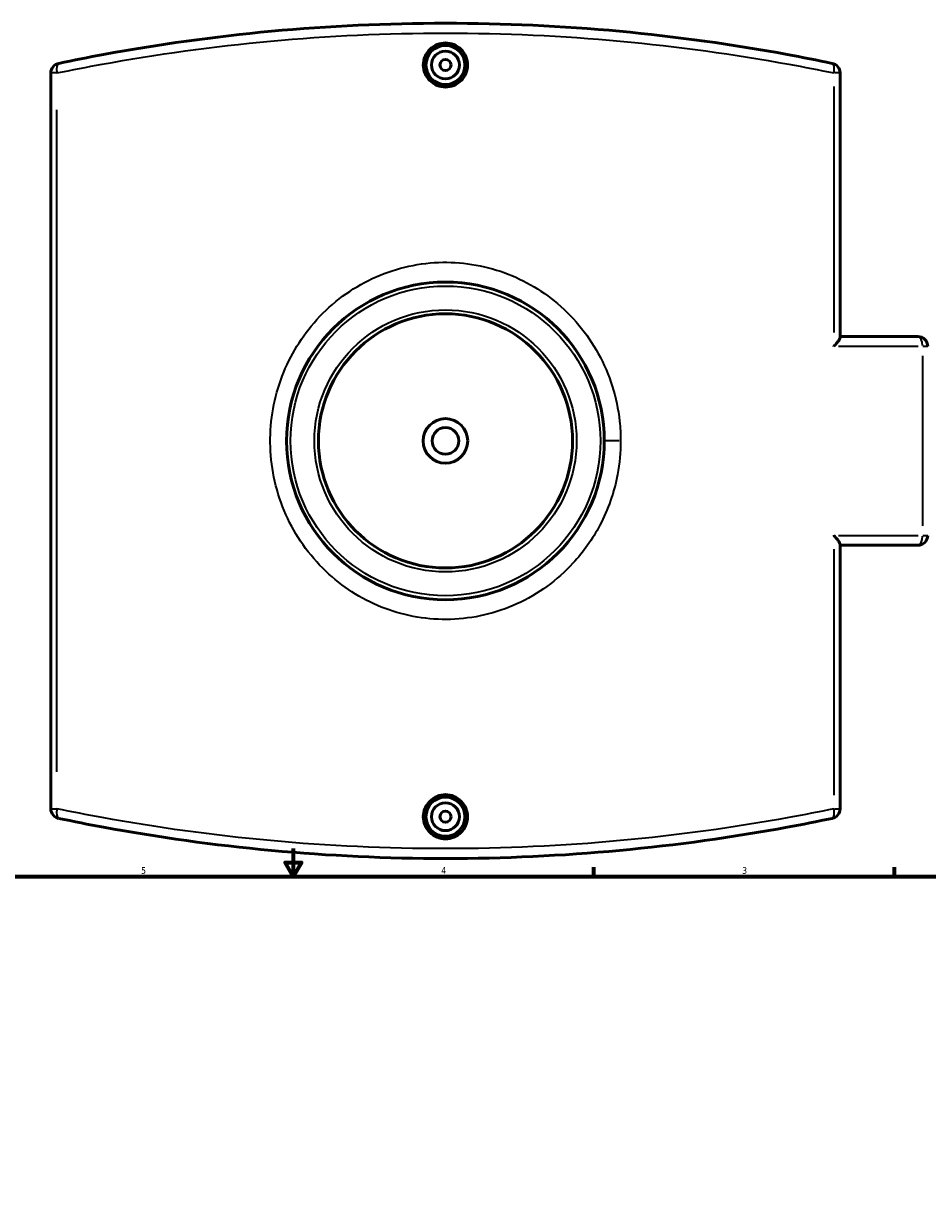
# Model space of a CAD drawing. Header units: inches. Extents: x -5.8 to 56.1, y -16 to 36.6.
# Tile 5 of 8: x 13.2 to 26, y 16.6 to 33.1. Entities that reach past the tile are written whole.
import ezdxf

# ---------------------------------------------------------------- set-up
doc = ezdxf.new("R2010")
doc.units = ezdxf.units.IN
doc.header["$MEASUREMENT"] = 0
for name, color, linetype, lineweight in [('Border (ANSI)', 7, 'Continuous', 70), ('Visible (ANSI)', 7, 'Continuous', 50), ('Visible Narrow (ANSI)', 7, 'Continuous', 35)]:
    doc.layers.add(name, color=color, linetype=linetype, lineweight=lineweight)
doc.styles.add('Note Text (ANSI)', font='tahoma.ttf')

# ---------------------------------------------------------------- blocks, each defined once
blk = doc.blocks.new('Borders Default Border')
at = {"layer": 'Border (ANSI)'}
for p, q in [((21.25, 21), (21.25, 21.134)), ((25.5, 21), (25.5, 21.134))]:
    blk.add_line(p, q, dxfattribs=at)
at = {"layer": 'Border (ANSI)', "flags": 128}
for points in [[(17, 21.4), (17, 21), (16.885, 21.2), (17.115, 21.2), (17, 21)], [(0.5, 1), (0.5, 21), (33.5, 21), (33.5, 1), (0.5, 1)]]:
    blk.add_lwpolyline(points, dxfattribs=at)
at = {"layer": 'Border (ANSI)', "color": 5, "true_color": 0x0000ff, "char_height": 0.0945, "attachment_point": 7, "style": 'Note Text (ANSI)'}
for s, insert in [('5', (14.847, 21.038)), ('4', (19.092, 21.04)), ('3', (23.346, 21.038))]:
    blk.add_mtext(s, dxfattribs=dict(at, insert=insert))

msp = doc.modelspace()

# ---------------------------------------------------------------- linework, layer by layer
at = {"layer": 'Visible (ANSI)'}
for p, q in [((13.572, 32.363), (13.572, 21.96)), ((24.732, 28.627), (24.732, 32.363)), ((24.732, 28.638), (25.832, 28.638)), ((24.732, 21.96), (24.732, 25.696)), ((25.832, 25.685), (24.732, 25.685))]:
    msp.add_line(p, q, dxfattribs=at)
for centre, radius in [((19.152, 32.476), 0.276), ((19.152, 32.476), 0.197), ((19.152, 32.476), 0.0787), ((19.152, 27.161), 2.246), ((19.152, 27.161), 1.797), ((19.152, 27.161), 0.315), ((19.152, 27.161), 0.189), ((19.152, 21.847), 0.276), ((19.152, 21.847), 0.197), ((19.152, 21.847), 0.0787)]:
    msp.add_circle(centre, radius, dxfattribs=at)
for centre, start, end in [((13.711, 32.363), 101.8383, 180), ((24.592, 32.363), 0, 78.1617), ((25.832, 28.498), 0, 90), ((25.832, 25.825), 270, 0), ((13.711, 21.96), 180, 258.1617), ((24.592, 21.96), 281.8383, 0)]:
    msp.add_arc(centre, 0.139, start, end, dxfattribs=at)
for points, knots in [([(24.621, 32.499), (24.411, 32.543), (24.199, 32.585), (23.218, 32.766), (22.424, 32.877), (20.803, 33.028), (19.977, 33.066), (19.152, 33.066), (18.326, 33.066), (17.501, 33.028), (15.88, 32.877), (15.085, 32.766), (14.104, 32.585), (13.892, 32.543), (13.683, 32.499)], [4.166591, 4.166591, 4.166591, 4.166591, 5.915296, 5.915296, 12.173585, 12.173585, 18.43188, 18.43188, 18.43188, 24.690174, 24.690174, 30.948464, 30.948464, 32.697192, 32.697192, 32.697192, 32.697192]), ([(19.464, 32.476), (19.464, 32.437), (19.456, 32.395), (19.425, 32.318), (19.4, 32.283), (19.345, 32.228), (19.31, 32.204), (19.233, 32.172), (19.191, 32.164), (19.113, 32.164), (19.071, 32.172), (18.994, 32.204), (18.959, 32.228), (18.903, 32.283), (18.879, 32.318), (18.847, 32.395), (18.839, 32.437), (18.839, 32.476), (18.839, 32.515), (18.847, 32.557), (18.879, 32.634), (18.903, 32.669), (18.959, 32.724), (18.994, 32.748), (19.071, 32.78), (19.113, 32.788), (19.191, 32.788), (19.233, 32.78), (19.31, 32.748), (19.345, 32.724), (19.4, 32.669), (19.425, 32.634), (19.456, 32.557), (19.464, 32.515), (19.464, 32.476)], [2.390484, 2.390484, 2.390484, 2.390484, 2.689327, 2.689327, 2.988169, 2.988169, 3.286948, 3.286948, 3.585726, 3.585726, 3.884505, 3.884505, 4.183283, 4.183283, 4.482126, 4.482126, 4.780968, 4.780968, 4.780968, 5.079811, 5.079811, 5.378654, 5.378654, 5.677432, 5.677432, 5.976211, 5.976211, 6.274989, 6.274989, 6.573768, 6.573768, 6.87261, 6.87261, 7.171453, 7.171453, 7.171453, 7.171453]), ([(24.645, 28.498), (24.645, 28.498), (24.645, 28.499), (24.659, 28.513), (24.672, 28.528), (24.694, 28.556), (24.704, 28.569), (24.72, 28.594), (24.726, 28.606), (24.731, 28.62), (24.732, 28.624), (24.732, 28.627)], [-0.0011904, -0.0011904, -0.0011904, -0.0011904, 0, 0, 0.1585676, 0.1585676, 0.3096824, 0.3096824, 0.4630942, 0.4630942, 0.5347958, 0.5347958, 0.5347958, 0.5347958]), ([(24.732, 25.696), (24.732, 25.702), (24.729, 25.71), (24.719, 25.731), (24.71, 25.746), (24.684, 25.781), (24.665, 25.803), (24.645, 25.824), (24.645, 25.825), (24.645, 25.825)], [0, 0, 0, 0, 0.1263698, 0.1263698, 0.3011161, 0.3011161, 0.5294745, 0.5294745, 0.5306523, 0.5306523, 0.5306523, 0.5306523]), ([(19.464, 21.847), (19.464, 21.808), (19.456, 21.766), (19.425, 21.689), (19.4, 21.654), (19.345, 21.599), (19.31, 21.575), (19.233, 21.543), (19.191, 21.535), (19.113, 21.535), (19.071, 21.543), (18.994, 21.575), (18.959, 21.599), (18.903, 21.654), (18.879, 21.689), (18.847, 21.766), (18.839, 21.808), (18.839, 21.886), (18.847, 21.928), (18.879, 22.005), (18.903, 22.04), (18.959, 22.095), (18.994, 22.119), (19.071, 22.151), (19.113, 22.159), (19.191, 22.159), (19.233, 22.151), (19.31, 22.119), (19.345, 22.095), (19.4, 22.04), (19.425, 22.005), (19.456, 21.928), (19.464, 21.886), (19.464, 21.847)], [0, 0, 0, 0, 0.298843, 0.298843, 0.597685, 0.597685, 0.896464, 0.896464, 1.195242, 1.195242, 1.494021, 1.494021, 1.792799, 1.792799, 2.091642, 2.091642, 2.390484, 2.390484, 2.689327, 2.689327, 2.988169, 2.988169, 3.286948, 3.286948, 3.585726, 3.585726, 3.884505, 3.884505, 4.183283, 4.183283, 4.482126, 4.482126, 4.780968, 4.780968, 4.780968, 4.780968]), ([(13.683, 21.824), (13.892, 21.78), (14.104, 21.738), (15.085, 21.557), (15.88, 21.446), (17.501, 21.295), (18.326, 21.256), (19.152, 21.256), (19.977, 21.256), (20.803, 21.295), (22.424, 21.446), (23.218, 21.557), (24.199, 21.738), (24.411, 21.78), (24.621, 21.824)], [1.393786, 1.393786, 1.393786, 1.393786, 3.142514, 3.142514, 9.400804, 9.400804, 15.659098, 15.659098, 15.659098, 21.917393, 21.917393, 28.175682, 28.175682, 29.924387, 29.924387, 29.924387, 29.924387])]:
    msp.add_open_spline(points, degree=3, knots=knots, dxfattribs=at)
at = {"layer": 'Visible Narrow (ANSI)'}
for p, q in [((13.651, 32.363), (13.572, 32.363)), ((24.732, 32.363), (24.653, 32.363)), ((24.645, 32.17), (24.645, 28.692)), ((13.659, 22.48), (13.659, 31.843)), ((25.836, 28.498), (24.709, 28.498)), ((25.972, 28.498), (25.904, 28.498)), ((25.897, 28.365), (25.897, 25.958)), ((21.61, 27.161), (21.399, 27.161)), ((24.709, 25.825), (25.836, 25.825)), ((25.904, 25.825), (25.972, 25.825)), ((24.645, 25.631), (24.645, 22.153)), ((13.572, 21.96), (13.651, 21.96)), ((24.653, 21.96), (24.732, 21.96))]:
    msp.add_line(p, q, dxfattribs=at)
for radius in [2.19, 1.853]:
    msp.add_circle((19.152, 27.161), radius, dxfattribs=at)
for centre, major_axis, ratio, start_param, end_param in [((13.711, 32.363), (-0.029, 0.136), 0.371222, 0.074657, 1.418485), ((24.592, 32.363), (0.029, 0.136), 0.371222, 4.864701, 6.208528), ((25.832, 28.498), (0, 0.139), 0.464331, 4.790929, 6.204645), ((25.832, 25.825), (0, -0.139), 0.464331, 0.07854, 1.492257), ((13.711, 21.96), (-0.029, -0.136), 0.371222, 4.864701, 6.208528), ((24.592, 21.96), (0.029, -0.136), 0.371222, 0.074657, 1.418485)]:
    msp.add_ellipse(centre, major_axis=major_axis, ratio=ratio, start_param=start_param, end_param=end_param, dxfattribs=at)
for points, knots in [([(13.659, 32.363), (13.869, 32.407), (14.082, 32.448), (15.067, 32.628), (15.865, 32.739), (17.493, 32.889), (18.323, 32.927), (19.152, 32.927), (19.981, 32.927), (20.81, 32.889), (22.438, 32.739), (23.236, 32.628), (24.222, 32.448), (24.435, 32.407), (24.645, 32.363)], [-32.697192, -32.697192, -32.697192, -32.697192, -30.948464, -30.948464, -24.690174, -24.690174, -18.43188, -18.43188, -18.43188, -12.173585, -12.173585, -5.915296, -5.915296, -4.166591, -4.166591, -4.166591, -4.166591]), ([(21.629, 27.161), (21.629, 27.255), (21.624, 27.348), (21.577, 27.775), (21.474, 28.102), (21.156, 28.682), (20.943, 28.936), (20.449, 29.336), (20.17, 29.485), (19.571, 29.671), (19.25, 29.705), (18.612, 29.648), (18.295, 29.553), (17.72, 29.248), (17.463, 29.038), (17.056, 28.544), (16.902, 28.264), (16.703, 27.66), (16.66, 27.336), (16.698, 26.685), (16.781, 26.36), (17.063, 25.765), (17.262, 25.496), (17.736, 25.066), (18.007, 24.9), (18.593, 24.681), (18.909, 24.629), (19.547, 24.647), (19.868, 24.722), (20.461, 24.992), (20.732, 25.189), (21.104, 25.592), (21.232, 25.773), (21.453, 26.192), (21.538, 26.435), (21.614, 26.842), (21.629, 27.002), (21.629, 27.161)], [-34.443384, -34.443384, -34.443384, -34.443384, -33.837974, -33.837974, -31.647682, -31.647682, -29.505585, -29.505585, -27.451766, -27.451766, -25.352203, -25.352203, -23.202653, -23.202653, -21.050451, -21.050451, -18.993833, -18.993833, -16.903651, -16.903651, -14.756408, -14.756408, -12.598156, -12.598156, -10.537322, -10.537322, -8.453863, -8.453863, -6.308095, -6.308095, -4.140725, -4.140725, -2.697616, -2.697616, -1.037545, -1.037545, 0, 0, 0, 0]), ([(24.645, 21.96), (24.435, 21.916), (24.222, 21.875), (23.236, 21.695), (22.438, 21.584), (20.81, 21.434), (19.981, 21.396), (19.152, 21.396), (18.323, 21.396), (17.493, 21.434), (15.865, 21.584), (15.067, 21.695), (14.082, 21.875), (13.869, 21.916), (13.659, 21.96)], [-29.924387, -29.924387, -29.924387, -29.924387, -28.175682, -28.175682, -21.917393, -21.917393, -15.659098, -15.659098, -15.659098, -9.400804, -9.400804, -3.142514, -3.142514, -1.393786, -1.393786, -1.393786, -1.393786])]:
    msp.add_open_spline(points, degree=3, knots=knots, dxfattribs=at)

# ---------------------------------------------------------------- block references
msp.add_blockref('Borders Default Border', (0, 0))

doc.saveas('drawing.dxf')
